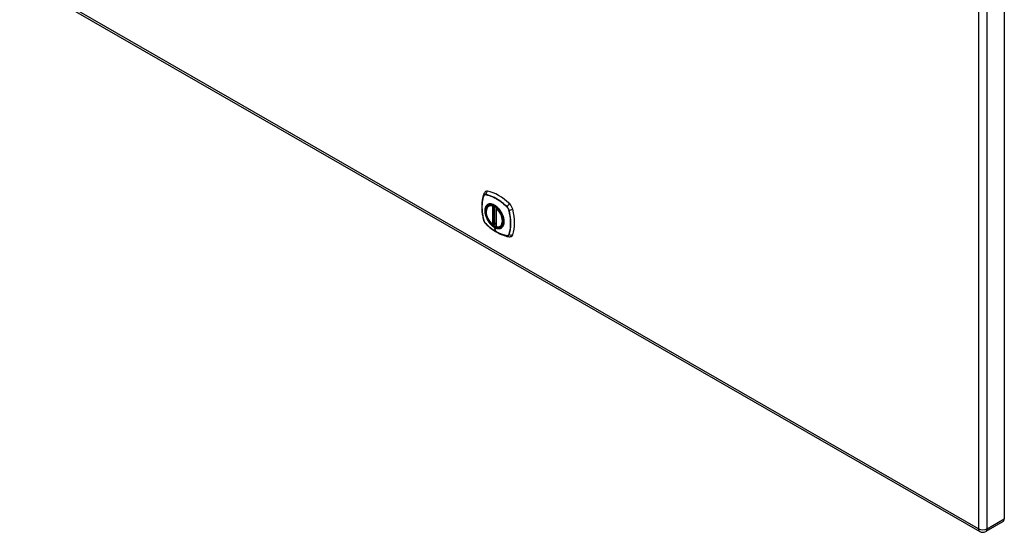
# Model space of a CAD drawing. Header units: inches. Extents: x 161 to 187.7, y 47.4 to 101.3.
# Tile 1 of 6: x 161 to 186.9, y 47.4 to 60.8. Entities that reach past the tile are written whole.
import ezdxf

# ---------------------------------------------------------------- set-up
doc = ezdxf.new("R2010")
doc.units = ezdxf.units.IN
doc.header["$MEASUREMENT"] = 0
doc.layers.add('Visible Edges(ANSI)', color=7, linetype='Continuous', lineweight=25)
doc.layers.add('Visible Tangent Edges(ANSI)', color=7, linetype='Continuous', lineweight=25)

msp = doc.modelspace()

# ---------------------------------------------------------------- linework, layer by layer
at = {"layer": 'Visible Edges(ANSI)'}
for p, q in [((186.886, 86.542), (186.886, 47.724)), ((161.07, 61.884), (186.24, 47.39)), ((173.35, 55.948), (173.367, 55.958)), ((173.544, 55.887), (173.544, 55.409)), ((173.554, 55.9), (173.55, 55.897)), ((173.475, 55.464), (173.462, 55.456)), ((173.49, 55.462), (173.488, 55.463)), ((173.544, 55.484), (173.503, 55.461)), ((173.662, 55.406), (173.679, 55.416)), ((186.853, 47.65), (186.401, 47.39))]:
    msp.add_line(p, q, dxfattribs=at)
at = {"layer": 'Visible Edges(ANSI)', "flags": 128}
for points in [[(173.219, 56.257), (173.207, 56.22), (173.197, 56.182), (173.188, 56.143), (173.181, 56.103), (173.176, 56.063), (173.172, 56.021), (173.17, 55.979), (173.169, 55.937), (173.17, 55.893), (173.172, 55.849), (173.176, 55.805), (173.181, 55.76), (173.188, 55.714), (173.196, 55.669), (173.205, 55.623), (173.216, 55.577)], [(173.263, 56.319), (173.255, 56.312), (173.248, 56.305), (173.236, 56.289), (173.226, 56.273), (173.219, 56.257)], [(173.448, 55.457), (173.434, 55.47), (173.42, 55.483), (173.407, 55.498), (173.394, 55.513), (173.382, 55.528), (173.37, 55.545), (173.358, 55.562), (173.348, 55.579), (173.338, 55.597), (173.328, 55.615), (173.32, 55.633), (173.312, 55.652), (173.305, 55.67), (173.299, 55.689), (173.294, 55.708), (173.289, 55.726), (173.286, 55.744), (173.283, 55.762), (173.282, 55.78), (173.281, 55.797), (173.281, 55.814), (173.283, 55.83), (173.285, 55.846), (173.288, 55.861), (173.293, 55.875), (173.298, 55.889), (173.304, 55.901), (173.312, 55.913), (173.32, 55.923), (173.329, 55.933), (173.339, 55.941), (173.35, 55.948)], [(173.611, 55.871), (173.629, 55.848), (173.646, 55.825), (173.663, 55.801), (173.678, 55.776), (173.692, 55.75), (173.705, 55.724), (173.716, 55.697), (173.726, 55.67)], [(173.216, 55.577), (173.221, 55.562), (173.226, 55.548), (173.232, 55.535), (173.239, 55.522), (173.247, 55.509), (173.255, 55.497), (173.265, 55.486), (173.275, 55.475)], [(173.275, 55.475), (173.31, 55.442), (173.345, 55.411), (173.38, 55.381), (173.416, 55.353), (173.452, 55.326), (173.489, 55.3), (173.526, 55.276), (173.563, 55.254), (173.6, 55.234), (173.638, 55.215), (173.676, 55.197), (173.714, 55.182), (173.752, 55.168), (173.789, 55.156), (173.827, 55.146), (173.865, 55.139)], [(173.488, 55.463), (173.486, 55.465), (173.482, 55.466), (173.478, 55.465), (173.475, 55.464)], [(173.662, 55.406), (173.65, 55.4), (173.638, 55.395), (173.624, 55.392), (173.611, 55.39), (173.597, 55.39), (173.582, 55.391), (173.568, 55.394), (173.553, 55.397)], [(173.865, 55.139), (173.883, 55.136), (173.901, 55.136), (173.921, 55.139), (173.931, 55.142), (173.94, 55.145)]]:
    msp.add_lwpolyline(points, dxfattribs=at)
at = {"layer": 'Visible Edges(ANSI)'}
for centre, radius, start, end in [((173.556, 55.887), 0.0118, 119.936, 180), ((173.456, 55.466), 0.0118, 229.4263, 299.936), ((173.497, 55.471), 0.0118, 232.2158, 299.936), ((173.556, 55.409), 0.0118, 180, 253.542), ((186.32, 47.529), 0.161, 240.064, 299.936)]:
    msp.add_arc(centre, radius, start, end, dxfattribs=at)
for centre, major_axis, start_param, end_param in [((173.36, 56.172), (-0.088, 0.154), 5.827357, 6.382176), ((173.61, 55.174), (-0.639, 1.109), 5.172085, 5.827357), ((173.506, 55.677), (-0.157, 0.273), 5.503606, 6.749051), ((173.861, 55.883), (0.088, -0.154), 1.114968, 2.030492), ((173.123, 56.018), (-0.639, 1.109), 3.601288, 4.256561), ((173.506, 55.677), (-0.157, 0.273), 2.131645, 2.552638), ((173.506, 55.677), (0.157, -0.273), 5.81732, 7.062765), ((173.861, 55.303), (0.088, -0.154), 6.184194, 6.742881), ((186.772, 47.789), (0.08, -0.14), 0, 0.787332)]:
    msp.add_ellipse(centre, major_axis=major_axis, ratio=0.578093, start_param=start_param, end_param=end_param, dxfattribs=at)
msp.add_ellipse((173.502, 55.675), major_axis=(0.16, -0.277), ratio=0.578093, dxfattribs=at)
at = {"layer": 'Visible Tangent Edges(ANSI)'}
for p, q in [((186.207, 86.282), (186.207, 47.464)), ((186.434, 47.464), (186.434, 86.282)), ((186.207, 47.464), (161.036, 61.958)), ((173.22, 56.212), (173.22, 56.212)), ((173.271, 56.242), (173.272, 56.242)), ((173.447, 55.94), (173.447, 55.462)), ((173.455, 55.957), (173.454, 55.956)), ((173.464, 55.94), (173.475, 55.947)), ((173.464, 55.462), (173.464, 55.94)), ((173.475, 55.947), (173.475, 55.468)), ((173.491, 55.469), (173.491, 55.942)), ((173.506, 55.466), (173.506, 55.934)), ((173.548, 55.404), (173.548, 55.882)), ((173.558, 55.895), (173.558, 55.896)), ((173.826, 55.923), (173.826, 55.922)), ((173.878, 55.833), (173.878, 55.832)), ((173.22, 55.57), (173.22, 55.571)), ((173.272, 55.481), (173.271, 55.481)), ((173.475, 55.468), (173.464, 55.462)), ((173.549, 55.268), (173.501, 55.382)), ((173.544, 55.488), (173.506, 55.466)), ((173.826, 55.161), (173.826, 55.161)), ((173.878, 55.192), (173.878, 55.191)), ((186.434, 47.464), (186.886, 47.724))]:
    msp.add_line(p, q, dxfattribs=at)
at = {"layer": 'Visible Tangent Edges(ANSI)', "flags": 128}
for points in [[(173.219, 56.214), (173.212, 56.192), (173.205, 56.17), (173.199, 56.147), (173.194, 56.123), (173.189, 56.099), (173.185, 56.075), (173.181, 56.05), (173.178, 56.024), (173.176, 55.998), (173.174, 55.972), (173.173, 55.945), (173.173, 55.918), (173.173, 55.891), (173.174, 55.863), (173.176, 55.835), (173.178, 55.806), (173.181, 55.778), (173.185, 55.749), (173.189, 55.72), (173.194, 55.69), (173.199, 55.661), (173.205, 55.631), (173.212, 55.601), (173.219, 55.571)], [(173.22, 55.571), (173.212, 55.601), (173.206, 55.631), (173.2, 55.66), (173.194, 55.69), (173.189, 55.719), (173.185, 55.748), (173.182, 55.777), (173.179, 55.806), (173.177, 55.834), (173.175, 55.862), (173.174, 55.89), (173.174, 55.917), (173.174, 55.944), (173.175, 55.971), (173.177, 55.997), (173.179, 56.023), (173.182, 56.048), (173.185, 56.073), (173.189, 56.098), (173.194, 56.122), (173.2, 56.145), (173.206, 56.168), (173.212, 56.19), (173.22, 56.212)], [(173.272, 56.244), (173.269, 56.245), (173.266, 56.245), (173.263, 56.245), (173.26, 56.245), (173.257, 56.245), (173.254, 56.245), (173.252, 56.245), (173.249, 56.244), (173.246, 56.243), (173.244, 56.242), (173.241, 56.241), (173.239, 56.24), (173.237, 56.238), (173.235, 56.237), (173.233, 56.235), (173.231, 56.233), (173.229, 56.231), (173.227, 56.229), (173.226, 56.227), (173.224, 56.225), (173.223, 56.222), (173.221, 56.219), (173.22, 56.217), (173.219, 56.214)], [(173.22, 56.212), (173.221, 56.215), (173.222, 56.217), (173.223, 56.22), (173.225, 56.223), (173.226, 56.225), (173.228, 56.227), (173.23, 56.229), (173.231, 56.231), (173.233, 56.233), (173.235, 56.234), (173.238, 56.236), (173.24, 56.237), (173.242, 56.239), (173.244, 56.24), (173.247, 56.241), (173.249, 56.241), (173.252, 56.242), (173.254, 56.242), (173.257, 56.243), (173.26, 56.243), (173.263, 56.243), (173.266, 56.243), (173.269, 56.242), (173.271, 56.242)], [(173.828, 55.924), (173.805, 55.945), (173.782, 55.966), (173.76, 55.986), (173.737, 56.006), (173.713, 56.025), (173.69, 56.043), (173.667, 56.06), (173.643, 56.077), (173.62, 56.093), (173.596, 56.109), (173.572, 56.123), (173.549, 56.137), (173.525, 56.15), (173.502, 56.163), (173.478, 56.175), (173.455, 56.185), (173.432, 56.196), (173.408, 56.205), (173.385, 56.214), (173.362, 56.221), (173.339, 56.228), (173.317, 56.234), (173.294, 56.24), (173.272, 56.244)], [(173.272, 56.242), (173.294, 56.238), (173.317, 56.232), (173.339, 56.226), (173.362, 56.219), (173.385, 56.212), (173.408, 56.203), (173.431, 56.194), (173.455, 56.184), (173.478, 56.173), (173.502, 56.161), (173.525, 56.149), (173.548, 56.136), (173.572, 56.122), (173.595, 56.107), (173.619, 56.092), (173.642, 56.076), (173.666, 56.059), (173.689, 56.042), (173.712, 56.023), (173.736, 56.004), (173.759, 55.985), (173.781, 55.965), (173.804, 55.944), (173.826, 55.923)], [(173.307, 55.972), (173.298, 55.964), (173.29, 55.955), (173.282, 55.945), (173.275, 55.934), (173.269, 55.922), (173.264, 55.91), (173.259, 55.896), (173.255, 55.882), (173.253, 55.868), (173.25, 55.852), (173.249, 55.836), (173.249, 55.819), (173.249, 55.802), (173.25, 55.785), (173.253, 55.767), (173.256, 55.749), (173.259, 55.73), (173.264, 55.712), (173.269, 55.693), (173.275, 55.674), (173.282, 55.655), (173.29, 55.637), (173.298, 55.618), (173.307, 55.6)], [(173.502, 55.387), (173.464, 55.411), (173.428, 55.442), (173.393, 55.477), (173.361, 55.518), (173.332, 55.561), (173.306, 55.607), (173.286, 55.655), (173.27, 55.703), (173.259, 55.751), (173.253, 55.796), (173.253, 55.84), (173.259, 55.879), (173.27, 55.914), (173.286, 55.943), (173.307, 55.967), (173.332, 55.983), (173.362, 55.993), (173.394, 55.996), (173.429, 55.992), (173.465, 55.98), (173.502, 55.962), (173.54, 55.937), (173.576, 55.906), (173.611, 55.871)], [(173.34, 55.991), (173.338, 55.991), (173.337, 55.99), (173.336, 55.989), (173.334, 55.989), (173.333, 55.988), (173.331, 55.987), (173.33, 55.987), (173.328, 55.986), (173.327, 55.985), (173.325, 55.984), (173.324, 55.984), (173.323, 55.983), (173.321, 55.982), (173.32, 55.981), (173.318, 55.98), (173.317, 55.979), (173.316, 55.979), (173.314, 55.978), (173.313, 55.977), (173.312, 55.976), (173.311, 55.975), (173.309, 55.974), (173.308, 55.973), (173.307, 55.972)], [(173.662, 55.806), (173.65, 55.823), (173.639, 55.839), (173.626, 55.855), (173.613, 55.871), (173.6, 55.885), (173.587, 55.899), (173.573, 55.913), (173.559, 55.925), (173.545, 55.937), (173.53, 55.947), (173.516, 55.957), (173.501, 55.966), (173.486, 55.974), (173.472, 55.981), (173.458, 55.987), (173.443, 55.991), (173.429, 55.995), (173.415, 55.998), (173.402, 55.999), (173.389, 56), (173.376, 55.999), (173.363, 55.998), (173.351, 55.995), (173.34, 55.991)], [(173.475, 55.949), (173.475, 55.949), (173.475, 55.949), (173.475, 55.949), (173.475, 55.949), (173.475, 55.949), (173.475, 55.949), (173.475, 55.949), (173.475, 55.949), (173.475, 55.949), (173.475, 55.949), (173.475, 55.949), (173.475, 55.949), (173.475, 55.949), (173.475, 55.949), (173.475, 55.949), (173.475, 55.949), (173.475, 55.949), (173.475, 55.949), (173.475, 55.949), (173.475, 55.949), (173.475, 55.949), (173.475, 55.949), (173.475, 55.949), (173.475, 55.948)], [(173.475, 55.948), (173.475, 55.948), (173.475, 55.948), (173.475, 55.948), (173.475, 55.948), (173.475, 55.948), (173.475, 55.948), (173.475, 55.948), (173.475, 55.948), (173.475, 55.948), (173.475, 55.948), (173.475, 55.948), (173.475, 55.948), (173.475, 55.948), (173.475, 55.947), (173.475, 55.947), (173.475, 55.947), (173.475, 55.947), (173.475, 55.947), (173.475, 55.947), (173.475, 55.947), (173.475, 55.947), (173.475, 55.947), (173.475, 55.947), (173.475, 55.947)], [(173.826, 55.922), (173.829, 55.919), (173.832, 55.916), (173.835, 55.913), (173.838, 55.91), (173.841, 55.907), (173.843, 55.903), (173.846, 55.9), (173.849, 55.896), (173.851, 55.892), (173.854, 55.889), (173.856, 55.885), (173.858, 55.881), (173.86, 55.877), (173.863, 55.873), (173.865, 55.869), (173.866, 55.865), (173.868, 55.861), (173.87, 55.857), (173.872, 55.853), (173.873, 55.849), (173.875, 55.845), (173.876, 55.841), (173.877, 55.837), (173.878, 55.833)], [(173.88, 55.833), (173.879, 55.837), (173.878, 55.841), (173.877, 55.845), (173.875, 55.85), (173.874, 55.854), (173.872, 55.858), (173.87, 55.862), (173.869, 55.866), (173.867, 55.87), (173.865, 55.874), (173.862, 55.878), (173.86, 55.882), (173.858, 55.886), (173.855, 55.89), (173.853, 55.894), (173.85, 55.898), (173.848, 55.901), (173.845, 55.905), (173.842, 55.908), (173.839, 55.912), (173.837, 55.915), (173.834, 55.918), (173.831, 55.921), (173.828, 55.924)], [(173.307, 55.6), (173.308, 55.597), (173.309, 55.595), (173.311, 55.592), (173.312, 55.59), (173.313, 55.587), (173.314, 55.585), (173.316, 55.583), (173.317, 55.58), (173.318, 55.578), (173.32, 55.575), (173.321, 55.573), (173.323, 55.571), (173.324, 55.568), (173.325, 55.566), (173.327, 55.563), (173.328, 55.561), (173.33, 55.559), (173.331, 55.556), (173.333, 55.554), (173.334, 55.552), (173.335, 55.549), (173.337, 55.547), (173.338, 55.544), (173.34, 55.542)], [(173.726, 55.67), (173.734, 55.643), (173.741, 55.616), (173.746, 55.59), (173.749, 55.564), (173.751, 55.539), (173.75, 55.515), (173.748, 55.492), (173.744, 55.47), (173.739, 55.45), (173.732, 55.432), (173.723, 55.415), (173.712, 55.399), (173.7, 55.386), (173.687, 55.375), (173.673, 55.366), (173.657, 55.36), (173.64, 55.355), (173.622, 55.353), (173.603, 55.353), (173.584, 55.355), (173.564, 55.36), (173.543, 55.367), (173.523, 55.375), (173.502, 55.387)], [(173.695, 55.748), (173.694, 55.751), (173.693, 55.753), (173.691, 55.756), (173.69, 55.758), (173.689, 55.76), (173.687, 55.763), (173.686, 55.765), (173.685, 55.768), (173.683, 55.77), (173.682, 55.773), (173.681, 55.775), (173.679, 55.777), (173.678, 55.78), (173.676, 55.782), (173.675, 55.785), (173.674, 55.787), (173.672, 55.789), (173.671, 55.792), (173.669, 55.794), (173.668, 55.796), (173.666, 55.799), (173.665, 55.801), (173.663, 55.804), (173.662, 55.806)], [(173.695, 55.376), (173.704, 55.384), (173.712, 55.393), (173.72, 55.403), (173.727, 55.414), (173.733, 55.426), (173.738, 55.439), (173.743, 55.452), (173.747, 55.466), (173.75, 55.481), (173.752, 55.496), (173.753, 55.512), (173.754, 55.529), (173.753, 55.546), (173.752, 55.564), (173.75, 55.581), (173.747, 55.6), (173.743, 55.618), (173.738, 55.637), (173.733, 55.655), (173.727, 55.674), (173.72, 55.693), (173.712, 55.711), (173.704, 55.73), (173.695, 55.748)], [(173.878, 55.832), (173.886, 55.803), (173.892, 55.773), (173.898, 55.743), (173.904, 55.713), (173.908, 55.684), (173.913, 55.655), (173.916, 55.626), (173.919, 55.598), (173.921, 55.569), (173.923, 55.541), (173.924, 55.513), (173.924, 55.486), (173.924, 55.459), (173.923, 55.433), (173.921, 55.406), (173.919, 55.38), (173.916, 55.355), (173.913, 55.33), (173.909, 55.306), (173.904, 55.282), (173.898, 55.258), (173.892, 55.235), (173.886, 55.213), (173.878, 55.192)], [(173.88, 55.19), (173.887, 55.212), (173.894, 55.234), (173.9, 55.257), (173.905, 55.281), (173.91, 55.305), (173.914, 55.329), (173.918, 55.354), (173.921, 55.38), (173.923, 55.406), (173.924, 55.432), (173.925, 55.459), (173.926, 55.486), (173.925, 55.513), (173.924, 55.541), (173.923, 55.569), (173.921, 55.598), (173.918, 55.626), (173.914, 55.655), (173.91, 55.684), (173.905, 55.714), (173.9, 55.743), (173.894, 55.773), (173.887, 55.803), (173.88, 55.833)], [(173.219, 55.571), (173.22, 55.567), (173.221, 55.563), (173.223, 55.559), (173.224, 55.554), (173.226, 55.55), (173.227, 55.546), (173.229, 55.542), (173.231, 55.538), (173.233, 55.534), (173.235, 55.53), (173.237, 55.526), (173.239, 55.522), (173.241, 55.518), (173.244, 55.514), (173.246, 55.51), (173.249, 55.507), (173.252, 55.503), (173.254, 55.499), (173.257, 55.496), (173.26, 55.492), (173.263, 55.489), (173.266, 55.486), (173.269, 55.483), (173.272, 55.48)], [(173.271, 55.481), (173.269, 55.484), (173.266, 55.487), (173.263, 55.49), (173.26, 55.493), (173.257, 55.497), (173.254, 55.5), (173.252, 55.504), (173.249, 55.507), (173.247, 55.511), (173.244, 55.515), (173.242, 55.518), (173.24, 55.522), (173.238, 55.526), (173.235, 55.53), (173.233, 55.534), (173.231, 55.538), (173.23, 55.542), (173.228, 55.546), (173.226, 55.55), (173.225, 55.554), (173.223, 55.558), (173.222, 55.562), (173.221, 55.566), (173.22, 55.57)], [(173.549, 55.268), (173.537, 55.275), (173.526, 55.282), (173.514, 55.289), (173.502, 55.296), (173.49, 55.304), (173.479, 55.312), (173.467, 55.32), (173.455, 55.328), (173.443, 55.336), (173.432, 55.345), (173.42, 55.353), (173.408, 55.362), (173.397, 55.371), (173.385, 55.38), (173.374, 55.39), (173.362, 55.399), (173.351, 55.409), (173.339, 55.419), (173.328, 55.429), (173.317, 55.439), (173.305, 55.449), (173.294, 55.459), (173.283, 55.47), (173.272, 55.481)], [(173.272, 55.48), (173.294, 55.459), (173.317, 55.438), (173.339, 55.418), (173.362, 55.398), (173.386, 55.379), (173.409, 55.361), (173.432, 55.344), (173.456, 55.327), (173.479, 55.311), (173.503, 55.295), (173.526, 55.281), (173.55, 55.267), (173.573, 55.254), (173.597, 55.241), (173.62, 55.229), (173.644, 55.218), (173.667, 55.208), (173.691, 55.199), (173.714, 55.19), (173.737, 55.183), (173.76, 55.176), (173.783, 55.17), (173.805, 55.164), (173.828, 55.16)], [(173.34, 55.542), (173.346, 55.534), (173.351, 55.525), (173.357, 55.517), (173.363, 55.509), (173.37, 55.501), (173.376, 55.493), (173.382, 55.485), (173.389, 55.477), (173.395, 55.47), (173.402, 55.463), (173.409, 55.456), (173.416, 55.449), (173.422, 55.442), (173.429, 55.436), (173.436, 55.429), (173.443, 55.423), (173.451, 55.417), (173.458, 55.412), (173.465, 55.406), (173.472, 55.401), (173.479, 55.396), (173.487, 55.391), (173.494, 55.387), (173.501, 55.382)], [(173.475, 55.468), (173.475, 55.468), (173.475, 55.468), (173.475, 55.468), (173.475, 55.468), (173.475, 55.468), (173.475, 55.468), (173.475, 55.468), (173.475, 55.468), (173.475, 55.468), (173.475, 55.467), (173.475, 55.467), (173.475, 55.467), (173.475, 55.467), (173.475, 55.467), (173.475, 55.467), (173.475, 55.467), (173.475, 55.467), (173.475, 55.467), (173.475, 55.467), (173.475, 55.467), (173.475, 55.467), (173.475, 55.467), (173.475, 55.467), (173.475, 55.467)], [(173.475, 55.467), (173.475, 55.466), (173.475, 55.466), (173.475, 55.466), (173.475, 55.466), (173.475, 55.466), (173.475, 55.465), (173.475, 55.465), (173.475, 55.465), (173.475, 55.465), (173.475, 55.465), (173.475, 55.465), (173.475, 55.465), (173.475, 55.465), (173.475, 55.464), (173.475, 55.464), (173.475, 55.464), (173.475, 55.464), (173.475, 55.464), (173.475, 55.464), (173.475, 55.464), (173.475, 55.464), (173.475, 55.464), (173.475, 55.464), (173.475, 55.464)], [(173.475, 55.464), (173.475, 55.464), (173.475, 55.464), (173.475, 55.464), (173.475, 55.464), (173.475, 55.464), (173.475, 55.464), (173.475, 55.464), (173.475, 55.464), (173.475, 55.464), (173.475, 55.464), (173.475, 55.464), (173.475, 55.464), (173.475, 55.464), (173.475, 55.464), (173.475, 55.464), (173.475, 55.464), (173.475, 55.464), (173.475, 55.464), (173.475, 55.464), (173.475, 55.464), (173.475, 55.464), (173.475, 55.464), (173.475, 55.464), (173.475, 55.464)], [(173.488, 55.463), (173.488, 55.463), (173.488, 55.463), (173.488, 55.463), (173.488, 55.463), (173.488, 55.463), (173.489, 55.463), (173.489, 55.463), (173.489, 55.463), (173.489, 55.463), (173.489, 55.463), (173.489, 55.463), (173.489, 55.463), (173.489, 55.463), (173.489, 55.463), (173.489, 55.463), (173.489, 55.463), (173.489, 55.463), (173.489, 55.463), (173.489, 55.463), (173.489, 55.463), (173.489, 55.463), (173.489, 55.463), (173.489, 55.463), (173.489, 55.463)], [(173.489, 55.463), (173.49, 55.463), (173.49, 55.463), (173.49, 55.463), (173.49, 55.463), (173.49, 55.463), (173.49, 55.463), (173.49, 55.463), (173.49, 55.463), (173.49, 55.463), (173.49, 55.463), (173.49, 55.463), (173.49, 55.464), (173.49, 55.464), (173.49, 55.464), (173.49, 55.464), (173.49, 55.464), (173.49, 55.464), (173.49, 55.464), (173.49, 55.465), (173.49, 55.465), (173.49, 55.465), (173.49, 55.465), (173.49, 55.465), (173.49, 55.466)], [(173.49, 55.466), (173.49, 55.466), (173.49, 55.466), (173.49, 55.466), (173.49, 55.466), (173.49, 55.466), (173.49, 55.466), (173.49, 55.467), (173.49, 55.467), (173.49, 55.467), (173.491, 55.467), (173.491, 55.467), (173.491, 55.467), (173.491, 55.467), (173.491, 55.467), (173.491, 55.468), (173.491, 55.468), (173.491, 55.468), (173.491, 55.468), (173.491, 55.468), (173.491, 55.468), (173.491, 55.468), (173.491, 55.469), (173.491, 55.469), (173.491, 55.469)], [(173.501, 55.382), (173.508, 55.378), (173.516, 55.375), (173.523, 55.371), (173.53, 55.368), (173.537, 55.365), (173.545, 55.362), (173.552, 55.359), (173.559, 55.357), (173.566, 55.355), (173.573, 55.353), (173.58, 55.352), (173.587, 55.35), (173.593, 55.349), (173.6, 55.349), (173.607, 55.348), (173.613, 55.348), (173.62, 55.348), (173.626, 55.349), (173.632, 55.349), (173.639, 55.35), (173.645, 55.352), (173.65, 55.353), (173.656, 55.355), (173.662, 55.357)], [(173.662, 55.357), (173.663, 55.357), (173.665, 55.358), (173.666, 55.359), (173.668, 55.359), (173.669, 55.36), (173.671, 55.361), (173.672, 55.361), (173.674, 55.362), (173.675, 55.363), (173.676, 55.364), (173.678, 55.364), (173.679, 55.365), (173.681, 55.366), (173.682, 55.367), (173.683, 55.368), (173.685, 55.369), (173.686, 55.369), (173.687, 55.37), (173.689, 55.371), (173.69, 55.372), (173.691, 55.373), (173.693, 55.374), (173.694, 55.375), (173.695, 55.376)], [(173.826, 55.161), (173.815, 55.163), (173.804, 55.166), (173.793, 55.168), (173.781, 55.171), (173.77, 55.174), (173.759, 55.177), (173.747, 55.18), (173.736, 55.184), (173.724, 55.188), (173.713, 55.192), (173.701, 55.196), (173.69, 55.2), (173.678, 55.205), (173.666, 55.209), (173.655, 55.214), (173.643, 55.22), (173.631, 55.225), (173.619, 55.23), (173.608, 55.236), (173.596, 55.242), (173.584, 55.248), (173.572, 55.255), (173.561, 55.261), (173.549, 55.268)], [(173.878, 55.191), (173.877, 55.188), (173.876, 55.186), (173.875, 55.183), (173.873, 55.181), (173.872, 55.178), (173.87, 55.176), (173.868, 55.174), (173.866, 55.172), (173.865, 55.171), (173.863, 55.169), (173.86, 55.167), (173.858, 55.166), (173.856, 55.165), (173.854, 55.164), (173.851, 55.163), (173.849, 55.162), (173.846, 55.161), (173.843, 55.161), (173.841, 55.161), (173.838, 55.16), (173.835, 55.16), (173.832, 55.161), (173.829, 55.161), (173.826, 55.161)], [(173.828, 55.16), (173.831, 55.159), (173.834, 55.159), (173.837, 55.159), (173.839, 55.159), (173.842, 55.159), (173.845, 55.159), (173.848, 55.16), (173.85, 55.16), (173.853, 55.161), (173.855, 55.162), (173.858, 55.163), (173.86, 55.164), (173.862, 55.166), (173.865, 55.167), (173.867, 55.169), (173.869, 55.171), (173.87, 55.173), (173.872, 55.175), (173.874, 55.177), (173.875, 55.179), (173.877, 55.182), (173.878, 55.185), (173.879, 55.187), (173.88, 55.19)]]:
    msp.add_lwpolyline(points, dxfattribs=at)
at = {"layer": 'Visible Tangent Edges(ANSI)'}
for centre, major_axis, ratio, start_param, end_param in [((173.331, 56.217), (-0.111, 0.039), 0.731263, 0, 0.488467), ((173.228, 56.214), (0.00929, -0.00325), 0.727761, 3.627167, 3.867813), ((173.279, 56.243), (-0.00185, -0.00967), 0.732515, 4.75175, 4.992396), ((173.357, 56.233), (-0.021, -0.116), 0.732657, 3.836161, 4.745518), ((173.505, 55.676), (-0.173, 0.3), 0.578093, 5.049679, 10.658285), ((173.497, 55.672), (-0.15, 0.261), 0.578093, 5.737686, 8.403348), ((173.506, 55.677), (-0.156, 0.271), 0.578093, 5.737686, 6.283185), ((173.456, 55.945), (-0.0033, -0.0113), 0.697548, 3.773697, 5.344494), ((173.456, 55.945), (-0.0118, 0), 0.575862, 0.785398, 2.356194), ((173.456, 55.945), (0.0059, -0.0102), 0.578093, 0.787332, 2.596093), ((173.483, 55.945), (0.0117, 0.0019), 0.481256, 2.165311, 2.272636), ((173.484, 55.942), (0.0118, 0), 0.575862, 2.034496, 2.356194), ((173.556, 55.887), (-0.0118, 0), 0.575862, 0, 0.785398), ((173.556, 55.887), (0.00768, 0.00897), 0.426057, 0.87761, 2.448406), ((173.497, 55.672), (0.15, -0.261), 0.578093, 5.737686, 8.403348), ((173.556, 55.887), (-0.0059, 0.0102), 0.578093, 5.261756, 6.283185), ((173.506, 55.677), (-0.156, 0.271), 0.578093, 5.008642, 5.261756), ((173.832, 55.925), (-0.00681, -0.00711), 0.364019, 5.089303, 5.329949), ((173.887, 55.928), (0.0822, 0.0848), 0.362026, 1.040452, 1.949808), ((173.913, 55.882), (-0.115, -0.029), 0.359195, 1.190857, 2.100214), ((173.506, 55.677), (0.156, -0.271), 0.578093, 0, 1.274543), ((173.883, 55.837), (0.00956, 0.00234), 0.361195, 4.093882, 4.334529), ((173.331, 55.605), (-0.115, -0.029), 0.359195, 0, 0.145182), ((173.228, 55.574), (-0.00955, -0.00239), 0.36454, 0.145508, 0.386154), ((173.279, 55.486), (-0.00684, -0.00708), 0.367364, 5.896099, 6.136746), ((173.357, 55.559), (-0.0822, -0.0848), 0.362026, 6.137077, 6.283185), ((173.456, 55.466), (0.0118, 0), 0.575862, 3.926991, 5.497787), ((173.456, 55.466), (-0.00768, -0.00897), 0.426057, 5.589999, 6.283185), ((173.456, 55.466), (0.0059, -0.0102), 0.578093, 0, 0.787332), ((173.484, 55.463), (-0.0118, 0), 0.575862, 4.088863, 5.497787), ((173.483, 55.46), (-0.0116, 0.0022), 0.652556, 4.188914, 5.615495), ((173.481, 55.454), (-0.00924, 0.00735), 0.983585, 4.628275, 5.94423), ((173.497, 55.471), (-0.00724, -0.00933), 0.471826, 6.077811, 6.283185), ((173.497, 55.471), (0.0118, 0), 0.575862, 4.073452, 5.497787), ((173.504, 55.386), (0.00246, 0.00426), 0.578093, 1.71076, 2.725152), ((173.497, 55.471), (0.0059, -0.0102), 0.578093, 0, 0.787332), ((173.556, 55.409), (-0.0118, 0), 0.575862, 0, 0.785398), ((173.556, 55.409), (-0.0033, -0.0113), 0.697548, 5.344494, 6.283185), ((173.832, 55.168), (0.00181, 0.00967), 0.72917, 2.411878, 2.652524), ((173.887, 55.255), (-0.021, -0.116), 0.732657, 5.791194, 6.283185), ((173.883, 55.197), (-0.00931, 0.0032), 0.731106, 1.28729, 1.527937), ((173.913, 55.27), (-0.111, 0.039), 0.731263, 1.534142, 2.443499), ((186.32, 47.529), (-0.08, -0.14), 0.578093, 5.495853, 6.283185), ((186.32, 47.529), (0.161, 0), 0.575862, 3.926991, 5.497787), ((186.32, 47.529), (0.08, -0.14), 0.578093, 0, 0.787332)]:
    msp.add_ellipse(centre, major_axis=major_axis, ratio=ratio, start_param=start_param, end_param=end_param, dxfattribs=at)
for centre, major_axis in [((173.505, 55.677), (-0.171, 0.297)), ((173.502, 55.675), (0.162, -0.282)), ((173.502, 55.675), (-0.162, 0.281))]:
    msp.add_ellipse(centre, major_axis=major_axis, ratio=0.578093, dxfattribs=at)

doc.saveas('drawing.dxf')
